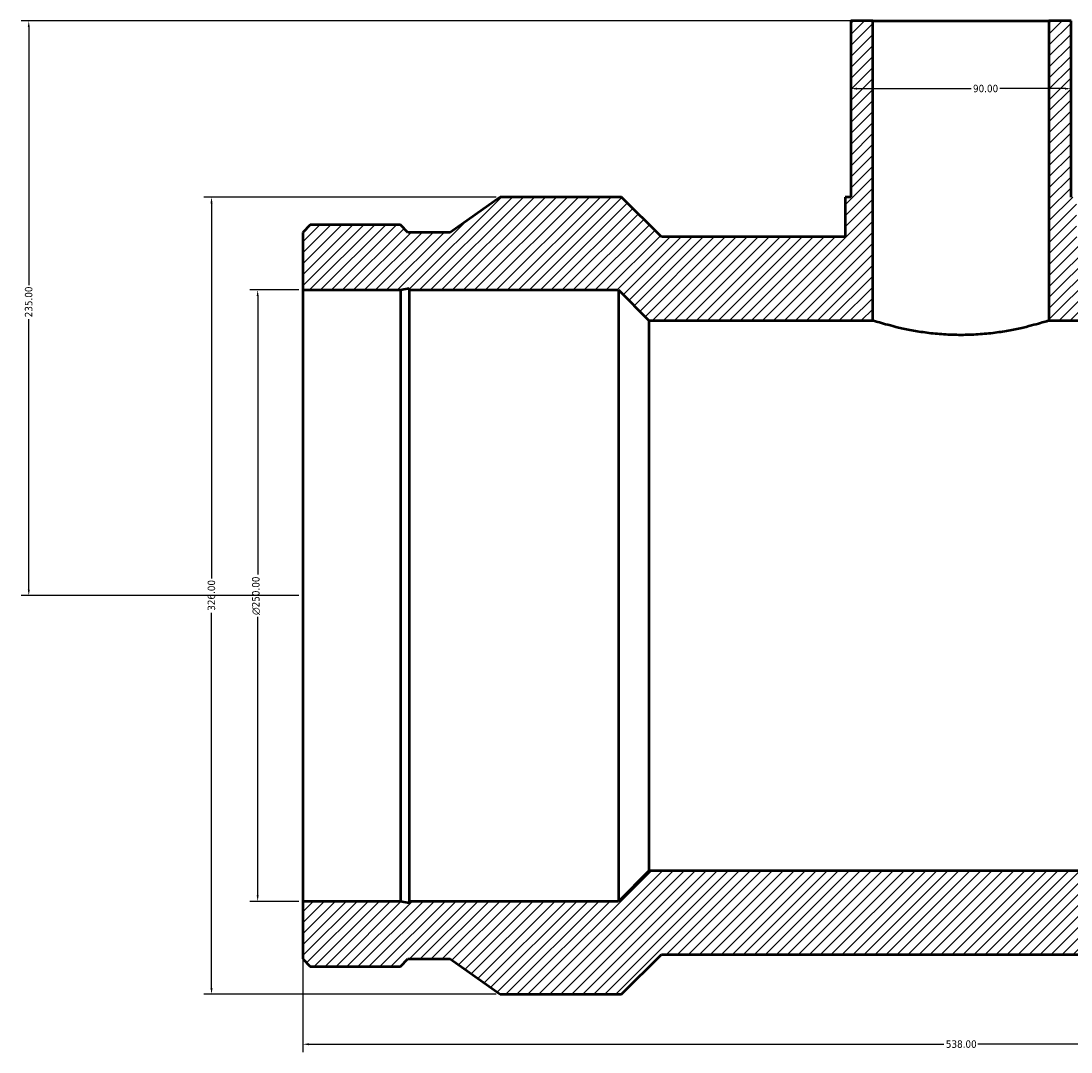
# Model space of a CAD drawing. Header units: millimetres. Extents: x -424 to 1632, y -291 to 1304.
# Tile 4 of 7: x -424 to 5, y 657 to 1079. Entities that reach past the tile are written whole.
import ezdxf

# ---------------------------------------------------------------- set-up
doc = ezdxf.new("R2010")
doc.units = ezdxf.units.MM
for name, color, linetype, lineweight in [('Dimension (ANSI)', 7, 'Continuous', 25), ('Hatch (ANSI)', 7, 'Continuous', 18), ('Visible (ANSI)', 7, 'Continuous', 50)]:
    doc.layers.add(name, color=color, linetype=linetype, lineweight=lineweight)
doc.styles.add('Note Text (ANSI)', font='tahoma.ttf')
doc.dimstyles.new('Default - mm (ANSI)', dxfattribs={"dimtxt": 3.048, "dimasz": 2.5, "dimexe": 3.175, "dimexo": 1.6002, "dimgap": 0.8, "dimtad": 0, "dimtoh": 1, "dimrnd": 1e-08, "dimzin": 4, "dimdsep": 46, "dimtxsty": 'Note Text (ANSI)', "dimcen": 0.09, "dimdle": 10, "dimclrd": 256, "dimclre": 256, "dimclrt": 230, "dimadec": 1, "dimazin": 1, "dimtfac": 1, "dimtofl": 0, "dimtmove": 0, "dimatfit": 3, "dimfxl": 1, "dimtolj": 1, "dimtzin": 4, "dimlwd": -1, "dimlwe": -1, "dimarcsym": 0})

# ---------------------------------------------------------------- blocks, each defined once
blk = doc.blocks.new('*D7')
at = {"layer": 'Defpoints', "color": 0, "transparency": 16777216}
for p in [(-421, 1079), (-76, 1079), (-309, 844)]:
    blk.add_point(p, dxfattribs=at)
at = {"layer": 'Dimension (ANSI)', "transparency": 16777216}
for p, q in [((-77.6, 1079), (-424.17, 1079)), ((-421, 1076.5), (-421, 970.96)), ((-421, 846.5), (-421, 957.04)), ((-310.6, 844), (-424.17, 844))]:
    blk.add_line(p, q, dxfattribs=at)
for points in [[(-421.42, 1076.5), (-420.58, 1076.5), (-421, 1079)], [(-421.42, 846.5), (-420.58, 846.5), (-421, 844)]]:
    blk.add_solid(points, dxfattribs=at)
at = {"layer": 'Dimension (ANSI)', "color": 230, "true_color": 0xff0080, "transparency": 16777216, "insert": (-422.59, 957.84), "char_height": 3.048, "attachment_point": 1, "rotation": 90, "style": 'Note Text (ANSI)'}
blk.add_mtext('\\A1;235.00', dxfattribs=at)
blk = doc.blocks.new('*D8')
at = {"layer": 'Defpoints', "color": 0, "transparency": 16777216}
for p in [(-327.44, 969), (-309, 969), (-309, 719)]:
    blk.add_point(p, dxfattribs=at)
at = {"layer": 'Dimension (ANSI)', "transparency": 16777216}
for p, q in [((-310.6, 969), (-330.61, 969)), ((-327.44, 966.5), (-327.44, 852.72)), ((-327.44, 721.5), (-327.44, 835.28)), ((-310.6, 719), (-330.61, 719))]:
    blk.add_line(p, q, dxfattribs=at)
for points in [[(-327.85, 966.5), (-327.02, 966.5), (-327.44, 969)], [(-327.85, 721.5), (-327.02, 721.5), (-327.44, 719)]]:
    blk.add_solid(points, dxfattribs=at)
at = {"layer": 'Dimension (ANSI)', "color": 230, "true_color": 0xff0080, "transparency": 16777216, "insert": (-329.73, 836.08), "char_height": 3.048, "attachment_point": 1, "rotation": 90, "style": 'Note Text (ANSI)'}
blk.add_mtext('\\A1;\\fAIGDT|b0|i0;\\H3.0480;\\ln\\fTahoma|b0|i0;\\H3.0480;250.00', dxfattribs=at)
blk = doc.blocks.new('*D9')
at = {"layer": 'Defpoints', "color": 0, "transparency": 16777216}
for p in [(-228.3, 1007), (-346.3, 681), (-228.3, 681)]:
    blk.add_point(p, dxfattribs=at)
at = {"layer": 'Dimension (ANSI)', "transparency": 16777216}
for p, q in [((-229.9, 1007), (-349.48, 1007)), ((-346.3, 1004.5), (-346.3, 850.97)), ((-346.3, 683.5), (-346.3, 837.03)), ((-229.9, 681), (-349.48, 681))]:
    blk.add_line(p, q, dxfattribs=at)
for points in [[(-346.72, 1004.5), (-345.88, 1004.5), (-346.3, 1007)], [(-346.72, 683.5), (-345.88, 683.5), (-346.3, 681)]]:
    blk.add_solid(points, dxfattribs=at)
at = {"layer": 'Dimension (ANSI)', "color": 230, "true_color": 0xff0080, "transparency": 16777216, "insert": (-347.89, 837.83), "char_height": 3.048, "attachment_point": 1, "rotation": 90, "style": 'Note Text (ANSI)'}
blk.add_mtext('\\A1;326.00', dxfattribs=at)
blk = doc.blocks.new('*D10')
at = {"layer": 'Defpoints', "color": 0, "transparency": 16777216}
for p in [(-85, 1051.33), (5, 1051.33), (5, 1051.33)]:
    blk.add_point(p, dxfattribs=at)
at = {"layer": 'Dimension (ANSI)', "transparency": 16777216}
for p, q in [((-82.5, 1051.33), (-35.86, 1051.33)), ((2.5, 1051.33), (-24.14, 1051.33))]:
    blk.add_line(p, q, dxfattribs=at)
for points in [[(-82.5, 1051.75), (-82.5, 1050.91), (-85, 1051.33)], [(2.5, 1051.75), (2.5, 1050.91), (5, 1051.33)]]:
    blk.add_solid(points, dxfattribs=at)
at = {"layer": 'Dimension (ANSI)', "color": 230, "true_color": 0xff0080, "transparency": 16777216, "insert": (-35.06, 1052.92), "char_height": 3.048, "attachment_point": 1, "style": 'Note Text (ANSI)'}
blk.add_mtext('\\A1;90.00', dxfattribs=at)
blk = doc.blocks.new('*D13')
at = {"layer": 'Defpoints', "color": 0, "transparency": 16777216}
for p in [(-309, 719), (229, 719), (229, 660.56)]:
    blk.add_point(p, dxfattribs=at)
at = {"layer": 'Dimension (ANSI)', "transparency": 16777216}
for p, q in [((-309, 717.4), (-309, 657.39)), ((229, 717.4), (229, 657.39)), ((-306.5, 660.56), (-46.94, 660.56)), ((226.5, 660.56), (-33.06, 660.56))]:
    blk.add_line(p, q, dxfattribs=at)
for points in [[(-306.5, 660.98), (-306.5, 660.15), (-309, 660.56)], [(226.5, 660.98), (226.5, 660.15), (229, 660.56)]]:
    blk.add_solid(points, dxfattribs=at)
at = {"layer": 'Dimension (ANSI)', "color": 230, "true_color": 0xff0080, "transparency": 16777216, "insert": (-46.14, 662.16), "char_height": 3.048, "attachment_point": 1, "style": 'Note Text (ANSI)'}
blk.add_mtext('\\A1;538.00', dxfattribs=at)

msp = doc.modelspace()

# ---------------------------------------------------------------- hatches: boundary and pattern name
at = {"layer": 'Hatch (ANSI)'}
h = msp.add_hatch(dxfattribs=at)
h.set_pattern_fill('ANSI31', color=256, scale=25.4, angle=180, style=0)
h.set_pattern_definition([(225, (0, 0), (2.245064, -2.245064), [])])
h.paths.add_polyline_path([(-76, 956.5), (-76, 1079), (-85, 1079), (-85, 1007), (-87.25, 1007), (-87.25, 990.7), (-162.395, 990.7), (-178.695, 1007), (-228.3, 1007), (-248.8, 992.558), (-266, 992.558), (-269.032, 995.59), (-305.968, 995.59), (-309, 992.558), (-309, 969), (-269.032, 969), (-265.506, 969.749), (-265.506, 969), (-180, 969), (-167.5, 956.5)])
h.paths.add_polyline_path([(229, 695.442), (229, 719), (189.032, 719), (185.506, 718.251), (185.506, 719), (100, 719), (87.5, 731.5), (-167.5, 731.5), (-180, 719), (-265.506, 719), (-265.506, 718.251), (-269.032, 719), (-309, 719), (-309, 695.442), (-305.968, 692.41), (-269.032, 692.41), (-266, 695.442), (-248.8, 695.442), (-228.3, 681), (-178.695, 681), (-162.395, 697.3), (82.395, 697.3), (98.695, 681), (148.3, 681), (168.8, 695.442), (186, 695.442), (189.032, 692.41), (225.968, 692.41)])
h.paths.add_polyline_path([(229, 969), (229, 992.558), (225.968, 995.59), (189.032, 995.59), (186, 992.558), (168.8, 992.558), (148.3, 1007), (98.695, 1007), (82.395, 990.7), (7.25, 990.7), (7.25, 1007), (5, 1007), (5, 1079), (-4, 1079), (-4, 956.5), (87.5, 956.5), (100, 969), (185.506, 969), (185.506, 969.749), (189.032, 969)])

# ---------------------------------------------------------------- linework, layer by layer
at = {"layer": 'Visible (ANSI)'}
for p, q in [((-76, 1079), (-85, 1079)), ((-85, 1079), (-85, 1007)), ((-76, 956.5), (-76, 1079)), ((-76, 1079), (-4, 1079)), ((5, 1079), (-4, 1079)), ((-4, 1079), (-4, 956.5)), ((5, 1007), (5, 1079)), ((-228.3, 1007), (-248.8, 992.558)), ((-178.695, 1007), (-228.3, 1007)), ((-162.395, 990.7), (-178.695, 1007)), ((-85, 1007), (-87.25, 1007)), ((-87.25, 1007), (-87.25, 990.7)), ((-305.968, 995.59), (-309, 992.558)), ((-309, 992.558), (-309, 969)), ((-269.032, 995.59), (-305.968, 995.59)), ((-266, 992.558), (-269.032, 995.59)), ((-248.8, 992.558), (-266, 992.558)), ((-87.25, 990.7), (-162.395, 990.7)), ((-309, 969), (-269.032, 969)), ((-309, 969), (-309, 719)), ((-269.032, 969), (-265.506, 969.749)), ((-269.032, 969), (-269.032, 719)), ((-265.506, 969.749), (-265.506, 969)), ((-265.506, 969), (-180, 969)), ((-265.506, 969), (-265.506, 719)), ((-180, 969), (-167.5, 956.5)), ((-180, 969), (-180, 719)), ((-167.5, 956.5), (-76, 956.5)), ((-167.5, 956.5), (-167.5, 731.5)), ((-4, 956.5), (87.5, 956.5)), ((-167.5, 731.5), (-180, 719)), ((87.5, 731.5), (-167.5, 731.5)), ((-269.032, 719), (-309, 719)), ((-309, 719), (-309, 695.442)), ((-265.506, 718.251), (-269.032, 719)), ((-180, 719), (-265.506, 719)), ((-265.506, 719), (-265.506, 718.251)), ((-309, 695.442), (-305.968, 692.41)), ((-269.032, 692.41), (-266, 695.442)), ((-266, 695.442), (-248.8, 695.442)), ((-248.8, 695.442), (-228.3, 681)), ((-178.695, 681), (-162.395, 697.3)), ((-162.395, 697.3), (82.395, 697.3)), ((-305.968, 692.41), (-269.032, 692.41)), ((-228.3, 681), (-178.695, 681))]:
    msp.add_line(p, q, dxfattribs=at)
msp.add_open_spline([(-4, 956.5), (-4, 956.5), (-4.22, 956.429), (-5.139, 956.14), (-5.838, 955.922), (-7.68, 955.374), (-8.824, 955.043), (-11.462, 954.332), (-12.955, 953.951), (-16.134, 953.213), (-17.93, 952.829), (-21.845, 952.103), (-23.964, 951.762), (-28.394, 951.192), (-30.708, 950.963), (-35.372, 950.66), (-37.722, 950.584), (-42.278, 950.584), (-44.628, 950.66), (-49.292, 950.963), (-51.606, 951.192), (-56.036, 951.762), (-58.155, 952.103), (-62.07, 952.829), (-63.866, 953.213), (-67.045, 953.951), (-68.538, 954.332), (-71.176, 955.043), (-72.32, 955.374), (-74.162, 955.922), (-74.861, 956.14), (-75.78, 956.429), (-76, 956.5), (-76, 956.5)], degree=3, knots=[5.4660768, 5.4660768, 5.4660768, 5.4660768, 6.149203, 6.149203, 6.8323292, 6.8323292, 7.5154554, 7.5154554, 8.1985816, 8.1985816, 8.8819746, 8.8819746, 9.5653676, 9.5653676, 10.2487607, 10.2487607, 10.9321537, 10.9321537, 11.6155467, 11.6155467, 12.2989398, 12.2989398, 12.9823328, 12.9823328, 13.6657258, 13.6657258, 14.348852, 14.348852, 15.0319782, 15.0319782, 15.7151044, 15.7151044, 16.3982305, 16.3982305, 16.3982305, 16.3982305], dxfattribs=at)

# ---------------------------------------------------------------- dimensions: what is measured, and where the dimension line sits
at = {"layer": 'Dimension (ANSI)'}
for base, p1, p2, angle, override, picture, middle in [((-421, 1079), (-309, 844), (-76, 1079), 90, {"dimtoh": 0, "dimdec": 2, "dimtp": 0, "dimtm": 0, "dimtdec": 2, "dimatfit": 1}, '*D7', (-421, 964)), ((5, 1051.33), (-85, 1051.33), (5, 1051.33), 180, {"dimtoh": 0, "dimdec": 2, "dimse1": 1, "dimse2": 1, "dimtp": 0, "dimtm": 0, "dimtdec": 2, "dimatfit": 1}, '*D10', (-30, 1051.33)), ((-346.3, 681), (-228.3, 1007), (-228.3, 681), 90, {"dimtoh": 0, "dimdec": 2, "dimtp": 0, "dimtm": 0, "dimtdec": 2, "dimatfit": 1}, '*D9', (-346.3, 844))]:
    dim = msp.add_linear_dim(base=base, p1=p1, p2=p2, angle=angle, dimstyle='Default - mm (ANSI)', override=override, dxfattribs=at)
    dim.commit()
    dim.dimension.update_dxf_attribs({"geometry": picture, "text_midpoint": middle, "dimtype": 160})
dim = msp.add_linear_dim(base=(-327.436, 969), p1=(-309, 719), p2=(-309, 969), angle=90, text='\\fAIGDT|b0|i0;\\H3.0480;\\ln\\fTahoma|b0|i0;\\H3.0480;<>', dimstyle='Default - mm (ANSI)', override={"dimtoh": 0, "dimdec": 2, "dimtp": 0, "dimtm": 0, "dimtdec": 2, "dimatfit": 1}, dxfattribs=at)
dim.commit()
dim.dimension.update_dxf_attribs({"geometry": '*D8', "text_midpoint": (-327.436, 844), "dimtype": 160})
dim = msp.add_linear_dim(base=(229, 660.564), p1=(-309, 719), p2=(229, 719), dimstyle='Default - mm (ANSI)', override={"dimtoh": 0, "dimdec": 2, "dimtp": 0, "dimtm": 0, "dimtdec": 2, "dimatfit": 1}, dxfattribs=at)
dim.commit()
dim.dimension.update_dxf_attribs({"geometry": '*D13', "text_midpoint": (-40, 660.564), "dimtype": 160})

doc.saveas('drawing.dxf')
